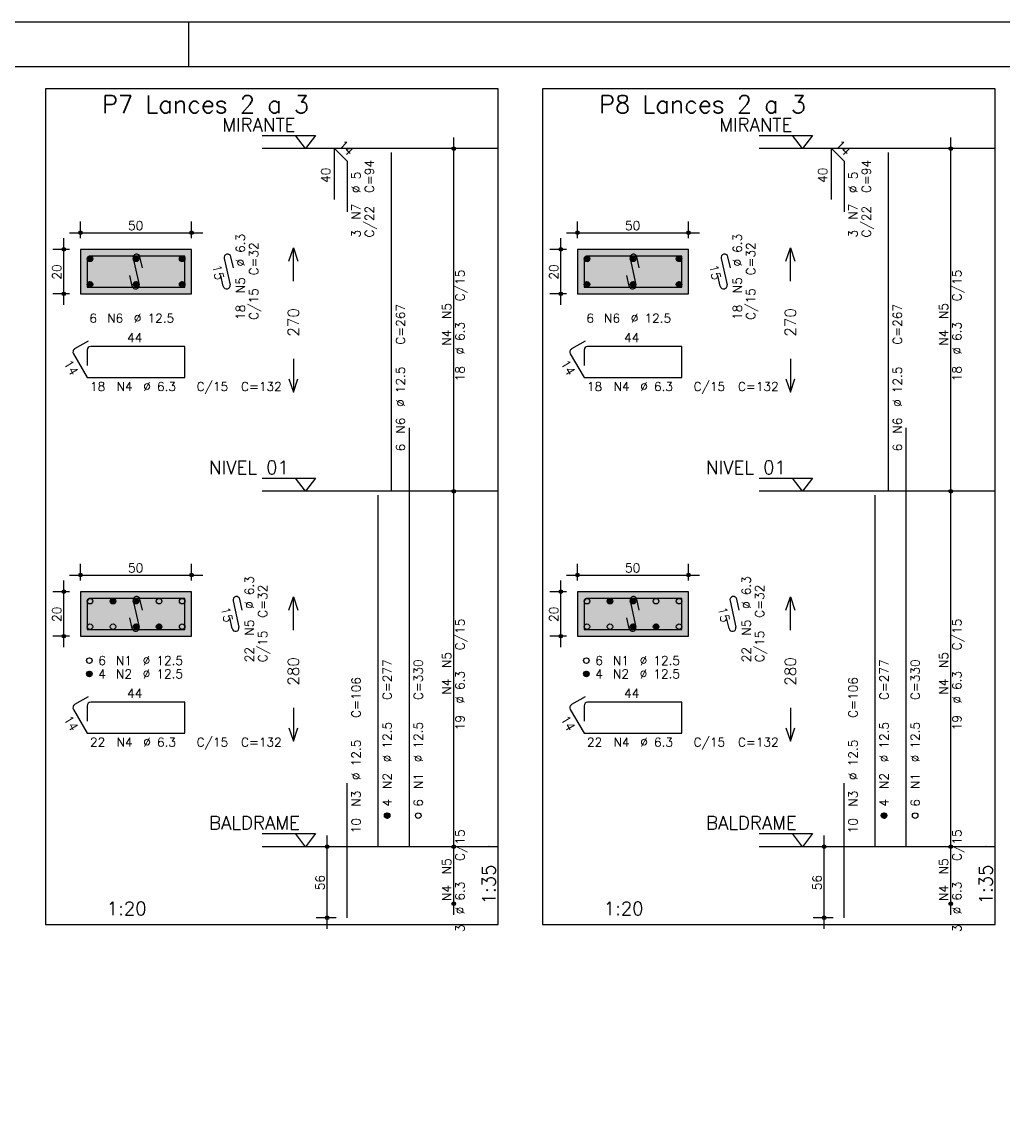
# Model space of a CAD drawing. Extents: x 0 to 84.1, y 0 to 59.4.
# Tile 3 of 6: x 24.8 to 46.9, y 34.5 to 59.4. Entities that reach past the tile are written whole.
import ezdxf

# ---------------------------------------------------------------- set-up
doc = ezdxf.new("R2010")
doc.units = 0
doc.header["$MEASUREMENT"] = 0
doc.linetypes.add('ESTILO_TQS_0002', pattern=[0.4, 0.1, -0.3])
for name, color, linetype in [('1', 1, 'CONTINUOUS'), ('2', 2, 'CONTINUOUS'), ('3', 3, 'CONTINUOUS'), ('4', 4, 'CONTINUOUS'), ('6', 6, 'CONTINUOUS'), ('7', 7, 'CONTINUOUS')]:
    doc.layers.add(name, color=color, linetype=linetype)
doc.styles.get("Standard").update_dxf_attribs({"font": 'ROMANS.SHX'})

msp = doc.modelspace()

# ---------------------------------------------------------------- linework, layer by layer
at = {"layer": '1', "linetype": 'Continuous'}
for points in [[(25.375, 39.086), (35.5625, 39.086), (35.5625, 57.900286), (25.375, 57.900286), (25.375, 39.086)], [(36.5625, 39.086), (46.75, 39.086), (46.75, 57.900286), (36.5625, 57.900286), (36.5625, 39.086)], [(30.2525, 56.850286), (31.4525, 56.850286), (31.2275, 56.550286), (31.0025, 56.850286)], [(41.44, 56.850286), (42.64, 56.850286), (42.415, 56.550286), (42.19, 56.850286)], [(35.5625, 56.550286), (30.2525, 56.550286)], [(46.75, 56.550286), (41.44, 56.550286)], [(30.2525, 49.136), (31.4525, 49.136), (31.2275, 48.836), (31.0025, 49.136)], [(41.44, 49.136), (42.64, 49.136), (42.415, 48.836), (42.19, 49.136)], [(35.5625, 48.836), (30.2525, 48.836)], [(46.75, 48.836), (41.44, 48.836)], [(30.2525, 41.136), (31.4525, 41.136), (31.2275, 40.836), (31.0025, 41.136)], [(41.44, 41.136), (42.64, 41.136), (42.415, 40.836), (42.19, 41.136)], [(35.5625, 40.836), (30.2525, 40.836)], [(46.75, 40.836), (41.44, 40.836)]]:
    msp.add_lwpolyline(points, dxfattribs=at)
at = {"layer": '1', "linetype": 'ESTILO_TQS_0002'}
for points in [[(26.16, 53.283143), (28.66, 53.283143), (28.66, 54.283143), (26.16, 54.283143), (26.16, 53.283143)], [(37.3475, 53.283143), (39.8475, 53.283143), (39.8475, 54.283143), (37.3475, 54.283143), (37.3475, 53.283143)], [(26.16, 45.576), (28.66, 45.576), (28.66, 46.576), (26.16, 46.576), (26.16, 45.576)], [(37.3475, 45.576), (39.8475, 45.576), (39.8475, 46.576), (37.3475, 46.576), (37.3475, 45.576)]]:
    msp.add_lwpolyline(points, dxfattribs=at)
at = {"layer": '2', "linetype": 'Continuous'}
for p, q in [((84.100006, 59.400002), (0, 59.400002)), ((28.600006, 58.400002), (28.600006, 59.400002)), ((34.5625, 48.586), (34.5625, 56.800286)), ((45.75, 48.586), (45.75, 56.800286)), ((34.5625, 56.550286), (34.5625, 56.550286)), ((45.75, 56.550286), (45.75, 56.550286)), ((26.16, 54.533143), (26.16, 54.908143)), ((28.66, 54.533143), (28.66, 54.908143)), ((37.3475, 54.533143), (37.3475, 54.908143)), ((39.8475, 54.533143), (39.8475, 54.908143)), ((25.785, 53.033143), (25.785, 54.533143)), ((25.91, 54.658143), (28.91, 54.658143)), ((36.9725, 53.033143), (36.9725, 54.533143)), ((37.0975, 54.658143), (40.0975, 54.658143)), ((25.91, 54.283143), (25.535, 54.283143)), ((26.16, 54.283143), (26.16, 54.283143)), ((26.16, 54.283143), (26.16, 54.283143)), ((28.66, 54.283143), (28.66, 54.283143)), ((37.0975, 54.283143), (36.7225, 54.283143)), ((37.3475, 54.283143), (37.3475, 54.283143)), ((37.3475, 54.283143), (37.3475, 54.283143)), ((39.8475, 54.283143), (39.8475, 54.283143)), ((25.91, 53.283143), (25.535, 53.283143)), ((26.16, 53.283143), (26.16, 53.283143)), ((37.0975, 53.283143), (36.7225, 53.283143)), ((37.3475, 53.283143), (37.3475, 53.283143)), ((34.5625, 40.586), (34.5625, 49.086)), ((45.75, 40.586), (45.75, 49.086)), ((34.5625, 48.836), (34.5625, 48.836)), ((34.5625, 48.836), (34.5625, 48.836)), ((45.75, 48.836), (45.75, 48.836)), ((45.75, 48.836), (45.75, 48.836)), ((26.16, 46.826), (26.16, 47.201)), ((28.66, 46.826), (28.66, 47.201)), ((37.3475, 46.826), (37.3475, 47.201)), ((39.8475, 46.826), (39.8475, 47.201)), ((25.785, 45.326), (25.785, 46.826)), ((25.91, 46.951), (28.91, 46.951)), ((36.9725, 45.326), (36.9725, 46.826)), ((37.0975, 46.951), (40.0975, 46.951)), ((25.91, 46.576), (25.535, 46.576)), ((26.16, 46.576), (26.16, 46.576)), ((26.16, 46.576), (26.16, 46.576)), ((28.66, 46.576), (28.66, 46.576)), ((37.0975, 46.576), (36.7225, 46.576)), ((37.3475, 46.576), (37.3475, 46.576)), ((37.3475, 46.576), (37.3475, 46.576)), ((39.8475, 46.576), (39.8475, 46.576)), ((25.91, 45.576), (25.535, 45.576)), ((26.16, 45.576), (26.16, 45.576)), ((37.0975, 45.576), (36.7225, 45.576)), ((37.3475, 45.576), (37.3475, 45.576)), ((31.7125, 38.986), (31.7125, 41.086)), ((34.5625, 39.300286), (34.5625, 41.086)), ((42.9, 38.986), (42.9, 41.086)), ((45.75, 39.300286), (45.75, 41.086)), ((31.9125, 40.836), (31.4625, 40.836)), ((32.1625, 40.836), (32.1625, 40.836)), ((34.5625, 40.836), (34.5625, 40.836)), ((34.5625, 40.836), (34.5625, 40.836)), ((43.1, 40.836), (42.65, 40.836)), ((43.35, 40.836), (43.35, 40.836)), ((45.75, 40.836), (45.75, 40.836)), ((45.75, 40.836), (45.75, 40.836)), ((34.5625, 39.550286), (34.5625, 39.550286)), ((45.75, 39.550286), (45.75, 39.550286)), ((31.9125, 39.236), (31.4625, 39.236)), ((32.1625, 39.236), (32.1625, 39.236)), ((43.1, 39.236), (42.65, 39.236)), ((43.35, 39.236), (43.35, 39.236))]:
    msp.add_line(p, q, dxfattribs=at)
for points in [[(83.100006, 1), (2.5, 1), (2.5, 58.400002), (83.100006, 58.400002), (83.100006, 1)], [(26.16, 53.283143), (28.66, 53.283143), (28.66, 54.283143), (26.16, 54.283143), (26.16, 53.283143)], [(30.8525, 54.018143), (30.9525, 54.318143), (31.0525, 54.018143)], [(30.9525, 53.568143), (30.9525, 54.318143)], [(37.3475, 53.283143), (39.8475, 53.283143), (39.8475, 54.283143), (37.3475, 54.283143), (37.3475, 53.283143)], [(42.04, 54.018143), (42.14, 54.318143), (42.24, 54.018143)], [(42.14, 53.568143), (42.14, 54.318143)], [(30.9525, 51.818143), (30.9525, 51.068143)], [(42.14, 51.818143), (42.14, 51.068143)], [(30.8525, 51.368143), (30.9525, 51.068143), (31.0525, 51.368143)], [(42.04, 51.368143), (42.14, 51.068143), (42.24, 51.368143)], [(26.16, 45.576), (28.66, 45.576), (28.66, 46.576), (26.16, 46.576), (26.16, 45.576)], [(37.3475, 45.576), (39.8475, 45.576), (39.8475, 46.576), (37.3475, 46.576), (37.3475, 45.576)], [(30.8525, 46.161), (30.9525, 46.461), (31.0525, 46.161)], [(30.9525, 45.711), (30.9525, 46.461)], [(42.04, 46.161), (42.14, 46.461), (42.24, 46.161)], [(42.14, 45.711), (42.14, 46.461)], [(30.9525, 43.961), (30.9525, 43.211)], [(42.14, 43.961), (42.14, 43.211)], [(30.8525, 43.511), (30.9525, 43.211), (31.0525, 43.511)], [(42.04, 43.511), (42.14, 43.211), (42.24, 43.511)]]:
    msp.add_lwpolyline(points, dxfattribs=at)
for centre, radius in [((34.5625, 56.550286), 0.041625), ((34.5625, 56.550286), 0.02075), ((45.75, 56.550286), 0.041625), ((45.75, 56.550286), 0.02075), ((26.16, 54.658143), 0.04), ((26.16, 54.658143), 0.02), ((28.66, 54.658143), 0.04), ((28.66, 54.658143), 0.02), ((37.3475, 54.658143), 0.04), ((37.3475, 54.658143), 0.02), ((39.8475, 54.658143), 0.04), ((39.8475, 54.658143), 0.02), ((25.785, 54.283143), 0.04), ((25.785, 54.283143), 0.02), ((36.9725, 54.283143), 0.04), ((36.9725, 54.283143), 0.02), ((25.785, 53.283143), 0.04), ((25.785, 53.283143), 0.02), ((36.9725, 53.283143), 0.04), ((36.9725, 53.283143), 0.02), ((34.5625, 48.836), 0.041625), ((34.5625, 48.836), 0.041625), ((34.5625, 48.836), 0.02075), ((34.5625, 48.836), 0.02075), ((45.75, 48.836), 0.041625), ((45.75, 48.836), 0.041625), ((45.75, 48.836), 0.02075), ((45.75, 48.836), 0.02075), ((26.16, 46.951), 0.04), ((26.16, 46.951), 0.02), ((28.66, 46.951), 0.04), ((28.66, 46.951), 0.02), ((37.3475, 46.951), 0.04), ((37.3475, 46.951), 0.02), ((39.8475, 46.951), 0.04), ((39.8475, 46.951), 0.02), ((25.785, 46.576), 0.04), ((25.785, 46.576), 0.02), ((36.9725, 46.576), 0.04), ((36.9725, 46.576), 0.02), ((25.785, 45.576), 0.04), ((25.785, 45.576), 0.02), ((36.9725, 45.576), 0.04), ((36.9725, 45.576), 0.02), ((31.7125, 40.836), 0.04), ((31.7125, 40.836), 0.02), ((34.5625, 40.836), 0.041625), ((34.5625, 40.836), 0.041625), ((34.5625, 40.836), 0.02075), ((34.5625, 40.836), 0.02075), ((42.9, 40.836), 0.04), ((42.9, 40.836), 0.02), ((45.75, 40.836), 0.041625), ((45.75, 40.836), 0.041625), ((45.75, 40.836), 0.02075), ((45.75, 40.836), 0.02075), ((34.5625, 39.550286), 0.041625), ((34.5625, 39.550286), 0.02075), ((45.75, 39.550286), 0.041625), ((45.75, 39.550286), 0.02075), ((31.7125, 39.236), 0.04), ((42.9, 39.236), 0.04), ((31.7125, 39.236), 0.02), ((42.9, 39.236), 0.02)]:
    msp.add_circle(centre, radius, dxfattribs=at)
at = {"layer": '2', "color": 9, "linetype": 'Continuous'}
for points in [[(26.16, 53.283143), (28.66, 53.283143), (28.66, 54.283143)], [(26.16, 53.283143), (28.66, 54.283143), (26.16, 54.283143)], [(26.16, 53.283143), (26.16, 54.283143), (26.16, 53.283143)], [(37.3475, 53.283143), (39.8475, 53.283143), (39.8475, 54.283143)], [(37.3475, 53.283143), (39.8475, 54.283143), (37.3475, 54.283143)], [(37.3475, 53.283143), (37.3475, 54.283143), (37.3475, 53.283143)], [(26.16, 45.576), (28.66, 45.576), (28.66, 46.576)], [(26.16, 45.576), (28.66, 46.576), (26.16, 46.576)], [(26.16, 45.576), (26.16, 46.576), (26.16, 45.576)], [(37.3475, 45.576), (39.8475, 45.576), (39.8475, 46.576)], [(37.3475, 45.576), (39.8475, 46.576), (37.3475, 46.576)], [(37.3475, 45.576), (37.3475, 46.576), (37.3475, 45.576)]]:
    msp.add_solid(points, dxfattribs=at)
at = {"layer": '3', "linetype": 'Continuous'}
for p, q in [((26.310656, 54.061832), (26.38131, 54.132486)), ((26.310665, 54.079518), (26.363681, 54.132534)), ((26.314331, 54.047829), (26.395338, 54.128836)), ((26.320382, 54.036202), (26.406971, 54.122792)), ((26.328328, 54.026471), (26.416708, 54.114851)), ((26.338062, 54.018527), (26.424659, 54.105125)), ((26.349698, 54.012486), (26.430658, 54.093446)), ((26.363673, 54.008782), (26.434393, 54.079503)), ((26.381378, 54.00881), (26.434397, 54.06183)), ((27.348156, 54.061832), (27.41881, 54.132486)), ((27.348165, 54.079518), (27.401181, 54.132534)), ((27.351831, 54.047829), (27.432838, 54.128836)), ((27.357882, 54.036202), (27.444471, 54.122792)), ((27.365828, 54.026471), (27.454208, 54.114851)), ((27.375562, 54.018527), (27.462159, 54.105125)), ((27.387198, 54.012486), (27.468158, 54.093446)), ((27.401173, 54.008782), (27.471893, 54.079503)), ((27.418878, 54.00881), (27.471897, 54.06183)), ((28.385656, 54.061832), (28.45631, 54.132486)), ((28.385665, 54.079518), (28.438681, 54.132534)), ((28.389331, 54.047829), (28.470338, 54.128836)), ((28.395382, 54.036202), (28.481971, 54.122792)), ((28.403328, 54.026471), (28.491708, 54.114851)), ((28.413062, 54.018527), (28.499659, 54.105125)), ((28.424698, 54.012486), (28.505658, 54.093446)), ((28.438673, 54.008782), (28.509393, 54.079503)), ((28.456378, 54.00881), (28.509397, 54.06183)), ((37.498156, 54.061832), (37.56881, 54.132486)), ((37.498165, 54.079518), (37.551181, 54.132534)), ((37.501831, 54.047829), (37.582838, 54.128836)), ((37.507882, 54.036202), (37.594471, 54.122792)), ((37.515828, 54.026471), (37.604208, 54.114851)), ((37.525562, 54.018527), (37.612159, 54.105125)), ((37.537198, 54.012486), (37.618158, 54.093446)), ((37.551173, 54.008782), (37.621893, 54.079503)), ((37.568878, 54.00881), (37.621897, 54.06183)), ((38.535656, 54.061832), (38.60631, 54.132486)), ((38.535665, 54.079518), (38.588681, 54.132534)), ((38.539331, 54.047829), (38.620338, 54.128836)), ((38.545382, 54.036202), (38.631971, 54.122792)), ((38.553328, 54.026471), (38.641708, 54.114851)), ((38.563062, 54.018527), (38.649659, 54.105125)), ((38.574698, 54.012486), (38.655658, 54.093446)), ((38.588673, 54.008782), (38.659393, 54.079503)), ((38.606378, 54.00881), (38.659397, 54.06183)), ((39.573156, 54.061832), (39.64381, 54.132486)), ((39.573165, 54.079518), (39.626181, 54.132534)), ((39.576831, 54.047829), (39.657838, 54.128836)), ((39.582882, 54.036202), (39.669471, 54.122792)), ((39.590828, 54.026471), (39.679208, 54.114851)), ((39.600562, 54.018527), (39.687159, 54.105125)), ((39.612198, 54.012486), (39.693158, 54.093446)), ((39.626173, 54.008782), (39.696893, 54.079503)), ((39.643878, 54.00881), (39.696897, 54.06183)), ((26.310656, 53.486832), (26.38131, 53.557486)), ((26.310665, 53.504518), (26.363681, 53.557534)), ((26.314331, 53.472829), (26.395338, 53.553836)), ((26.320382, 53.461202), (26.406971, 53.547792)), ((26.328328, 53.451471), (26.416708, 53.539851)), ((26.338062, 53.443527), (26.424659, 53.530125)), ((26.349698, 53.437486), (26.430658, 53.518446)), ((26.363673, 53.433782), (26.434393, 53.504503)), ((26.381378, 53.43381), (26.434397, 53.48683)), ((27.348156, 53.486832), (27.41881, 53.557486)), ((27.348165, 53.504518), (27.401181, 53.557534)), ((27.351831, 53.472829), (27.432838, 53.553836)), ((27.357882, 53.461202), (27.444471, 53.547792)), ((27.365828, 53.451471), (27.454208, 53.539851)), ((27.375562, 53.443527), (27.462159, 53.530125)), ((27.387198, 53.437486), (27.468158, 53.518446)), ((27.401173, 53.433782), (27.471893, 53.504503)), ((27.418878, 53.43381), (27.471897, 53.48683)), ((28.385656, 53.486832), (28.45631, 53.557486)), ((28.385665, 53.504518), (28.438681, 53.557534)), ((28.389331, 53.472829), (28.470338, 53.553836)), ((28.395382, 53.461202), (28.481971, 53.547792)), ((28.403328, 53.451471), (28.491708, 53.539851)), ((28.413062, 53.443527), (28.499659, 53.530125)), ((28.424698, 53.437486), (28.505658, 53.518446)), ((28.438673, 53.433782), (28.509393, 53.504503)), ((28.456378, 53.43381), (28.509397, 53.48683)), ((37.498156, 53.486832), (37.56881, 53.557486)), ((37.498165, 53.504518), (37.551181, 53.557534)), ((37.501831, 53.472829), (37.582838, 53.553836)), ((37.507882, 53.461202), (37.594471, 53.547792)), ((37.515828, 53.451471), (37.604208, 53.539851)), ((37.525562, 53.443527), (37.612159, 53.530125)), ((37.537198, 53.437486), (37.618158, 53.518446)), ((37.551173, 53.433782), (37.621893, 53.504503)), ((37.568878, 53.43381), (37.621897, 53.48683)), ((38.535656, 53.486832), (38.60631, 53.557486)), ((38.535665, 53.504518), (38.588681, 53.557534)), ((38.539331, 53.472829), (38.620338, 53.553836)), ((38.545382, 53.461202), (38.631971, 53.547792)), ((38.553328, 53.451471), (38.641708, 53.539851)), ((38.563062, 53.443527), (38.649659, 53.530125)), ((38.574698, 53.437486), (38.655658, 53.518446)), ((38.588673, 53.433782), (38.659393, 53.504503)), ((38.606378, 53.43381), (38.659397, 53.48683)), ((39.573156, 53.486832), (39.64381, 53.557486)), ((39.573165, 53.504518), (39.626181, 53.557534)), ((39.576831, 53.472829), (39.657838, 53.553836)), ((39.582882, 53.461202), (39.669471, 53.547792)), ((39.590828, 53.451471), (39.679208, 53.539851)), ((39.600562, 53.443527), (39.687159, 53.530125)), ((39.612198, 53.437486), (39.693158, 53.518446)), ((39.626173, 53.433782), (39.696893, 53.504503)), ((39.643878, 53.43381), (39.696897, 53.48683)), ((26.829656, 46.354689), (26.90031, 46.425343)), ((26.829665, 46.372375), (26.882681, 46.425392)), ((26.833331, 46.340687), (26.914338, 46.421693)), ((26.839382, 46.329059), (26.925971, 46.415649)), ((26.847328, 46.319328), (26.935708, 46.407708)), ((26.857062, 46.311384), (26.943659, 46.397982)), ((26.868698, 46.305343), (26.949658, 46.386303)), ((26.882673, 46.30164), (26.953393, 46.37236)), ((26.900378, 46.301667), (26.953397, 46.354687)), ((27.348156, 46.354689), (27.41881, 46.425343)), ((27.348165, 46.372375), (27.401181, 46.425392)), ((27.351831, 46.340687), (27.432838, 46.421693)), ((27.357882, 46.329059), (27.444471, 46.415649)), ((27.365828, 46.319328), (27.454208, 46.407708)), ((27.375562, 46.311384), (27.462159, 46.397982)), ((27.387198, 46.305343), (27.468158, 46.386303)), ((27.401173, 46.30164), (27.471893, 46.37236)), ((27.418878, 46.301667), (27.471897, 46.354687)), ((38.017156, 46.354689), (38.08781, 46.425343)), ((38.017165, 46.372375), (38.070181, 46.425392)), ((38.020831, 46.340687), (38.101838, 46.421693)), ((38.026882, 46.329059), (38.113471, 46.415649)), ((38.034828, 46.319328), (38.123208, 46.407708)), ((38.044562, 46.311384), (38.131159, 46.397982)), ((38.056198, 46.305343), (38.137158, 46.386303)), ((38.070173, 46.30164), (38.140893, 46.37236)), ((38.087878, 46.301667), (38.140897, 46.354687)), ((38.535656, 46.354689), (38.60631, 46.425343)), ((38.535665, 46.372375), (38.588681, 46.425392)), ((38.539331, 46.340687), (38.620338, 46.421693)), ((38.545382, 46.329059), (38.631971, 46.415649)), ((38.553328, 46.319328), (38.641708, 46.407708)), ((38.563062, 46.311384), (38.649659, 46.397982)), ((38.574698, 46.305343), (38.655658, 46.386303)), ((38.588673, 46.30164), (38.659393, 46.37236)), ((38.606378, 46.301667), (38.659397, 46.354687)), ((27.348156, 45.779689), (27.41881, 45.850343)), ((27.348165, 45.797375), (27.401181, 45.850392)), ((27.351831, 45.765687), (27.432838, 45.846693)), ((27.357882, 45.754059), (27.444471, 45.840649)), ((27.365828, 45.744328), (27.454208, 45.832708)), ((27.375562, 45.736384), (27.462159, 45.822982)), ((27.387198, 45.730343), (27.468158, 45.811303)), ((27.401173, 45.72664), (27.471893, 45.79736)), ((27.418878, 45.726667), (27.471897, 45.779687)), ((27.866656, 45.779689), (27.93731, 45.850343)), ((27.866665, 45.797375), (27.919681, 45.850392)), ((27.870331, 45.765687), (27.951338, 45.846693)), ((27.876382, 45.754059), (27.962971, 45.840649)), ((27.884328, 45.744328), (27.972708, 45.832708)), ((27.894062, 45.736384), (27.980659, 45.822982)), ((27.905698, 45.730343), (27.986658, 45.811303)), ((27.919673, 45.72664), (27.990393, 45.79736)), ((27.937378, 45.726667), (27.990397, 45.779687)), ((38.535656, 45.779689), (38.60631, 45.850343)), ((38.535665, 45.797375), (38.588681, 45.850392)), ((38.539331, 45.765687), (38.620338, 45.846693)), ((38.545382, 45.754059), (38.631971, 45.840649)), ((38.553328, 45.744328), (38.641708, 45.832708)), ((38.563062, 45.736384), (38.649659, 45.822982)), ((38.574698, 45.730343), (38.655658, 45.811303)), ((38.588673, 45.72664), (38.659393, 45.79736)), ((38.606378, 45.726667), (38.659397, 45.779687)), ((39.054156, 45.779689), (39.12481, 45.850343)), ((39.054165, 45.797375), (39.107181, 45.850392)), ((39.057831, 45.765687), (39.138838, 45.846693)), ((39.063882, 45.754059), (39.150471, 45.840649)), ((39.071828, 45.744328), (39.160208, 45.832708)), ((39.081562, 45.736384), (39.168159, 45.822982)), ((39.093198, 45.730343), (39.174158, 45.811303)), ((39.107173, 45.72664), (39.177893, 45.79736)), ((39.124878, 45.726667), (39.177897, 45.779687)), ((26.298156, 44.717189), (26.36881, 44.787843)), ((26.298165, 44.734875), (26.351181, 44.787892)), ((26.301831, 44.703187), (26.382838, 44.784193)), ((26.307882, 44.691559), (26.394471, 44.778149)), ((26.315828, 44.681828), (26.404208, 44.770208)), ((26.325562, 44.673884), (26.412159, 44.760482)), ((26.337198, 44.667843), (26.418158, 44.748803)), ((26.351173, 44.66414), (26.421893, 44.73486)), ((37.485656, 44.717189), (37.55631, 44.787843)), ((37.485665, 44.734875), (37.538681, 44.787892)), ((37.489331, 44.703187), (37.570338, 44.784193)), ((37.495382, 44.691559), (37.581971, 44.778149)), ((37.503328, 44.681828), (37.591708, 44.770208)), ((37.513062, 44.673884), (37.599659, 44.760482)), ((37.524698, 44.667843), (37.605658, 44.748803)), ((37.538673, 44.66414), (37.609393, 44.73486)), ((26.368878, 44.664167), (26.421897, 44.717187)), ((37.556378, 44.664167), (37.609397, 44.717187)), ((33.000656, 41.527189), (33.07131, 41.597843)), ((33.000665, 41.544875), (33.053681, 41.597892)), ((33.004331, 41.513187), (33.085338, 41.594193)), ((33.010382, 41.501559), (33.096971, 41.588149)), ((33.018328, 41.491828), (33.106708, 41.580208)), ((33.028062, 41.483884), (33.114659, 41.570482)), ((33.039698, 41.477843), (33.120658, 41.558803)), ((33.053673, 41.47414), (33.124393, 41.54486)), ((33.071378, 41.474167), (33.124397, 41.527187)), ((44.188156, 41.527189), (44.25881, 41.597843)), ((44.188165, 41.544875), (44.241181, 41.597892)), ((44.191831, 41.513187), (44.272838, 41.594193)), ((44.197882, 41.501559), (44.284471, 41.588149)), ((44.205828, 41.491828), (44.294208, 41.580208)), ((44.215562, 41.483884), (44.302159, 41.570482)), ((44.227198, 41.477843), (44.308158, 41.558803)), ((44.241173, 41.47414), (44.311893, 41.54486)), ((44.258878, 41.474167), (44.311897, 41.527187))]:
    msp.add_line(p, q, dxfattribs=at)
for centre in [(26.3725, 54.070643), (27.41, 54.070643), (28.4475, 54.070643), (37.56, 54.070643), (38.5975, 54.070643), (39.635, 54.070643), (26.3725, 53.495643), (27.41, 53.495643), (28.4475, 53.495643), (37.56, 53.495643), (38.5975, 53.495643), (39.635, 53.495643), (26.3725, 46.3635), (26.8915, 46.3635), (27.41, 46.3635), (27.9285, 46.3635), (28.4475, 46.3635), (37.56, 46.3635), (38.079, 46.3635), (38.5975, 46.3635), (39.116, 46.3635), (39.635, 46.3635), (26.3725, 45.7885), (26.8915, 45.7885), (27.41, 45.7885), (27.9285, 45.7885), (28.4475, 45.7885), (37.56, 45.7885), (38.079, 45.7885), (38.5975, 45.7885), (39.116, 45.7885), (39.635, 45.7885), (26.36, 45.026), (37.5475, 45.026), (26.36, 44.726), (37.5475, 44.726), (33.0625, 41.536), (33.7625, 41.536), (44.25, 41.536), (44.95, 41.536)]:
    msp.add_circle(centre, 0.0625, dxfattribs=at)
at = {"layer": '4', "linetype": 'Continuous'}
for p, q in [((26.30975, 54.054643), (26.30975, 53.432893)), ((26.30975, 54.054643), (26.30975, 53.704643)), ((26.7385, 54.133393), (26.3885, 54.133393)), ((28.51025, 54.133393), (26.3885, 54.133393)), ((27.343533, 54.078763), (27.476467, 53.487523)), ((27.552038, 53.869402), (27.497197, 54.113312)), ((28.51025, 53.432893), (28.51025, 54.133393)), ((37.49725, 54.054643), (37.49725, 53.432893)), ((37.49725, 54.054643), (37.49725, 53.704643)), ((37.926, 54.133393), (37.576, 54.133393)), ((39.69775, 54.133393), (37.576, 54.133393)), ((38.531033, 54.078763), (38.663967, 53.487523)), ((38.739538, 53.869402), (38.684697, 54.113312)), ((39.69775, 53.432893), (39.69775, 54.133393)), ((27.322803, 53.452973), (27.267962, 53.696884)), ((38.510303, 53.452973), (38.455462, 53.696884)), ((26.30975, 53.432893), (28.51025, 53.432893)), ((37.49725, 53.432893), (39.69775, 53.432893)), ((26.30975, 46.3475), (26.30975, 45.72575)), ((26.30975, 46.3475), (26.30975, 45.9975)), ((26.7385, 46.42625), (26.3885, 46.42625)), ((28.51025, 46.42625), (26.3885, 46.42625)), ((27.343533, 46.37162), (27.476467, 45.78038)), ((27.552038, 46.162259), (27.497197, 46.40617)), ((28.51025, 45.72575), (28.51025, 46.42625)), ((37.49725, 46.3475), (37.49725, 45.72575)), ((37.49725, 46.3475), (37.49725, 45.9975)), ((37.926, 46.42625), (37.576, 46.42625)), ((39.69775, 46.42625), (37.576, 46.42625)), ((38.531033, 46.37162), (38.663967, 45.78038)), ((38.739538, 46.162259), (38.684697, 46.40617)), ((39.69775, 45.72575), (39.69775, 46.42625)), ((27.322803, 45.74583), (27.267962, 45.989741)), ((38.510303, 45.74583), (38.455462, 45.989741)), ((26.30975, 45.72575), (28.51025, 45.72575)), ((37.49725, 45.72575), (39.69775, 45.72575))]:
    msp.add_line(p, q, dxfattribs=at)
for centre, start, end in [((27.420365, 54.096038), 12.671625, 192.671625), ((38.607865, 54.096038), 12.671625, 192.671625), ((26.3885, 54.054643), 90, 180), ((26.3885, 54.054643), 90, 180), ((37.576, 54.054643), 90, 180), ((37.576, 54.054643), 90, 180), ((27.399635, 53.470248), 192.671625, 12.671625), ((38.587135, 53.470248), 192.671625, 12.671625), ((26.3885, 46.3475), 90, 180), ((26.3885, 46.3475), 90, 180), ((27.420365, 46.388895), 12.671625, 192.671625), ((37.576, 46.3475), 90, 180), ((37.576, 46.3475), 90, 180), ((38.607865, 46.388895), 12.671625, 192.671625), ((27.399635, 45.763105), 192.671625, 12.671625), ((38.587135, 45.763105), 192.671625, 12.671625)]:
    msp.add_arc(centre, 0.07875, start, end, dxfattribs=at)
at = {"layer": '6', "linetype": 'Continuous'}
for p, q in [((31.87966, 55.407429), (31.87966, 56.550286)), ((31.87966, 56.550286), (32.162503, 56.267443)), ((33.1625, 48.836), (33.1625, 56.464571)), ((43.06716, 55.407429), (43.06716, 56.550286)), ((43.06716, 56.550286), (43.350003, 56.267443)), ((44.35, 48.836), (44.35, 56.464571)), ((32.162503, 56.267443), (32.162503, 55.124586)), ((43.350003, 56.267443), (43.350003, 55.124586)), ((29.393533, 54.078763), (29.526467, 53.487523)), ((29.602038, 53.869402), (29.547197, 54.113312)), ((40.581033, 54.078763), (40.713967, 53.487523)), ((40.789538, 53.869402), (40.734697, 54.113312)), ((29.372803, 53.452973), (29.317962, 53.696884)), ((40.560303, 53.452973), (40.505462, 53.696884)), ((26.330808, 52.216419), (26.0277, 52.041419)), ((37.518308, 52.216419), (37.2152, 52.041419)), ((26.30975, 52.017143), (26.30975, 51.667143)), ((28.51025, 52.095893), (26.3885, 52.095893)), ((28.51025, 51.395393), (28.51025, 52.095893)), ((37.49725, 52.017143), (37.49725, 51.667143)), ((39.69775, 52.095893), (37.576, 52.095893)), ((39.69775, 51.395393), (39.69775, 52.095893)), ((25.998875, 51.933844), (26.30975, 51.395393)), ((37.186375, 51.933844), (37.49725, 51.395393)), ((26.30975, 51.395393), (28.51025, 51.395393)), ((37.49725, 51.395393), (39.69775, 51.395393)), ((33.5625, 40.836), (33.5625, 50.264571)), ((44.75, 40.836), (44.75, 50.264571)), ((32.8625, 40.836), (32.8625, 48.750286)), ((44.05, 40.836), (44.05, 48.750286)), ((29.593533, 46.37162), (29.726467, 45.78038)), ((29.802038, 46.162259), (29.747197, 46.40617)), ((40.781033, 46.37162), (40.913967, 45.78038)), ((40.989538, 46.162259), (40.934697, 46.40617)), ((29.572803, 45.74583), (29.517962, 45.989741)), ((40.760303, 45.74583), (40.705462, 45.989741)), ((26.330808, 44.209276), (26.0277, 44.034276)), ((26.30975, 44.01), (26.30975, 43.66)), ((28.51025, 44.08875), (26.3885, 44.08875)), ((28.51025, 43.38825), (28.51025, 44.08875)), ((37.518308, 44.209276), (37.2152, 44.034276)), ((37.49725, 44.01), (37.49725, 43.66)), ((39.69775, 44.08875), (37.576, 44.08875)), ((39.69775, 43.38825), (39.69775, 44.08875)), ((25.998875, 43.926701), (26.30975, 43.38825)), ((37.186375, 43.926701), (37.49725, 43.38825)), ((26.30975, 43.38825), (28.51025, 43.38825)), ((37.49725, 43.38825), (39.69775, 43.38825)), ((32.1625, 39.236), (32.1625, 42.264571)), ((43.35, 39.236), (43.35, 42.264571))]:
    msp.add_line(p, q, dxfattribs=at)
for centre, start, end in [((29.470365, 54.096038), 12.671625, 192.671625), ((40.657865, 54.096038), 12.671625, 192.671625), ((29.449635, 53.470248), 192.671625, 12.671625), ((40.637135, 53.470248), 192.671625, 12.671625), ((26.067075, 51.973219), 120, 210), ((26.3885, 52.017143), 90, 180), ((37.254575, 51.973219), 120, 210), ((37.576, 52.017143), 90, 180), ((29.670365, 46.388895), 12.671625, 192.671625), ((40.857865, 46.388895), 12.671625, 192.671625), ((29.649635, 45.763105), 192.671625, 12.671625), ((40.837135, 45.763105), 192.671625, 12.671625), ((26.067075, 43.966076), 120, 210), ((26.3885, 44.01), 90, 180), ((37.254575, 43.966076), 120, 210), ((37.576, 44.01), 90, 180)]:
    msp.add_arc(centre, 0.07875, start, end, dxfattribs=at)

# ---------------------------------------------------------------- texts
at = {"layer": '1', "linetype": 'Continuous'}
for s, p in [('MIRANTE', (29.3525, 56.940286)), ('MIRANTE', (40.54, 56.940286)), ('NIVEL 01', (29.0525, 49.226)), ('NIVEL 01', (40.24, 49.226)), ('BALDRAME', (29.0525, 41.226)), ('BALDRAME', (40.24, 41.226))]:
    msp.add_text(s, height=0.3, dxfattribs=at).set_placement(p)
at = {"layer": '2', "linetype": 'Continuous'}
for s, height, rotation, p in [('14', 0.2, 315, (31.950371, 56.620996)), ('14', 0.2, 315, (43.137871, 56.620996)), ('C=94', 0.2, 90, (32.7625, 55.550286)), ('C=94', 0.2, 90, (43.95, 55.550286)), ('40', 0.2, 90, (31.77966, 55.778857)), ('%%c 5', 0.2, 90, (32.4625, 55.550286)), ('40', 0.2, 90, (42.96716, 55.778857)), ('%%c 5', 0.2, 90, (43.65, 55.550286)), ('N7', 0.2, 90, (32.4625, 54.950286)), ('N7', 0.2, 90, (43.65, 54.950286)), ('C/22', 0.2, 90, (32.7625, 54.550286)), ('C/22', 0.2, 90, (43.95, 54.550286)), ('3', 0.2, 90, (32.4625, 54.550286)), ('3', 0.2, 90, (43.65, 54.550286)), ('%%c 6.3', 0.2, 90, (29.86, 53.895643)), ('%%c 6.3', 0.2, 90, (41.0475, 53.895643)), ('C=32', 0.2, 90, (30.16, 53.695643)), ('C=32', 0.2, 90, (41.3475, 53.695643)), ('20', 0.2, 90, (25.725, 53.603143)), ('15', 0.2, 282.671625, (29.123434, 53.912463)), ('C/15', 0.2, 90, (34.8025, 53.113143)), ('20', 0.2, 90, (36.9125, 53.603143)), ('15', 0.2, 282.671625, (40.310934, 53.912463)), ('C/15', 0.2, 90, (45.99, 53.113143)), ('N5', 0.2, 90, (29.86, 53.295643)), ('N5', 0.2, 90, (41.0475, 53.295643)), ('C/15', 0.2, 90, (30.16, 52.695643)), ('C/15', 0.2, 90, (41.3475, 52.695643)), ('18', 0.2, 90, (29.86, 52.695643)), ('N5', 0.2, 90, (34.5025, 52.713143)), ('18', 0.2, 90, (41.0475, 52.695643)), ('N5', 0.2, 90, (45.69, 52.713143)), ('270', 0.25, 90, (31.0775, 52.318143)), ('C=267', 0.2, 90, (33.4625, 52.136)), ('270', 0.25, 90, (42.265, 52.318143)), ('C=267', 0.2, 90, (44.65, 52.136)), ('N4', 0.2, 90, (34.5025, 52.113143)), ('%%c 6.3', 0.2, 90, (34.8025, 51.913143)), ('N4', 0.2, 90, (45.69, 52.113143)), ('%%c 6.3', 0.2, 90, (45.99, 51.913143)), ('14', 0.2, 300, (25.774817, 51.721923)), ('14', 0.2, 300, (36.962317, 51.721923)), ('%%c 12.5', 0.2, 90, (33.4625, 50.736)), ('18', 0.2, 90, (34.8025, 51.313143)), ('%%c 12.5', 0.2, 90, (44.65, 50.736)), ('18', 0.2, 90, (45.99, 51.313143)), ('N6', 0.2, 90, (33.4625, 50.136)), ('N6', 0.2, 90, (44.65, 50.136)), ('6', 0.2, 90, (33.4625, 49.736)), ('6', 0.2, 90, (44.65, 49.736)), ('%%c 6.3', 0.2, 90, (30.06, 46.1885)), ('%%c 6.3', 0.2, 90, (41.2475, 46.1885)), ('C=32', 0.2, 90, (30.36, 45.9885)), ('C=32', 0.2, 90, (41.5475, 45.9885)), ('20', 0.2, 90, (25.725, 45.896)), ('15', 0.2, 282.671625, (29.323434, 46.20532)), ('20', 0.2, 90, (36.9125, 45.896)), ('15', 0.2, 282.671625, (40.510934, 46.20532)), ('N5', 0.2, 90, (30.06, 45.5885)), ('C/15', 0.2, 90, (34.8025, 45.256)), ('N5', 0.2, 90, (41.2475, 45.5885)), ('C/15', 0.2, 90, (45.99, 45.256)), ('C/15', 0.2, 90, (30.36, 44.9885)), ('C/15', 0.2, 90, (41.5475, 44.9885)), ('22', 0.2, 90, (30.06, 44.9885)), ('22', 0.2, 90, (41.2475, 44.9885)), ('280', 0.25, 90, (31.0775, 44.461)), ('N5', 0.2, 90, (34.5025, 44.856)), ('280', 0.25, 90, (42.265, 44.461)), ('N5', 0.2, 90, (45.69, 44.856)), ('C=277', 0.2, 90, (33.1625, 44.136)), ('C=330', 0.2, 90, (33.8625, 44.136)), ('C=277', 0.2, 90, (44.35, 44.136)), ('C=330', 0.2, 90, (45.05, 44.136)), ('C=106', 0.2, 90, (32.4625, 43.736)), ('N4', 0.2, 90, (34.5025, 44.256)), ('%%c 6.3', 0.2, 90, (34.8025, 44.056)), ('C=106', 0.2, 90, (43.65, 43.736)), ('N4', 0.2, 90, (45.69, 44.256)), ('%%c 6.3', 0.2, 90, (45.99, 44.056)), ('14', 0.2, 300, (25.774817, 43.71478)), ('19', 0.2, 90, (34.8025, 43.456)), ('14', 0.2, 300, (36.962317, 43.71478)), ('19', 0.2, 90, (45.99, 43.456)), ('%%c 12.5', 0.2, 90, (33.1625, 42.736)), ('%%c 12.5', 0.2, 90, (33.8625, 42.736)), ('%%c 12.5', 0.2, 90, (44.35, 42.736)), ('%%c 12.5', 0.2, 90, (45.05, 42.736)), ('%%c 12.5', 0.2, 90, (32.4625, 42.336)), ('%%c 12.5', 0.2, 90, (43.65, 42.336)), ('N2', 0.2, 90, (33.1625, 42.136)), ('N1', 0.2, 90, (33.8625, 42.136)), ('N2', 0.2, 90, (44.35, 42.136)), ('N1', 0.2, 90, (45.05, 42.136)), ('N3', 0.2, 90, (32.4625, 41.736)), ('N3', 0.2, 90, (43.65, 41.736)), ('4', 0.2, 90, (33.1625, 41.736)), ('6', 0.2, 90, (33.8625, 41.736)), ('4', 0.2, 90, (44.35, 41.736)), ('6', 0.2, 90, (45.05, 41.736)), ('10', 0.2, 90, (32.4625, 41.136)), ('10', 0.2, 90, (43.65, 41.136)), ('C/15', 0.2, 90, (34.8025, 40.513143)), ('C/15', 0.2, 90, (45.99, 40.513143)), ('N5', 0.2, 90, (34.5025, 40.213143)), ('N5', 0.2, 90, (45.69, 40.213143)), ('1:35', 0.3, 90, (35.5025, 39.536)), ('1:35', 0.3, 90, (46.69, 39.536)), ('56', 0.2, 90, (31.6525, 39.856)), ('56', 0.2, 90, (42.84, 39.856)), ('N4', 0.2, 90, (34.5025, 39.613143)), ('%%c 6.3', 0.2, 90, (34.8025, 39.313143)), ('N4', 0.2, 90, (45.69, 39.613143)), ('%%c 6.3', 0.2, 90, (45.99, 39.313143)), ('3', 0.2, 90, (34.8025, 38.913143)), ('3', 0.2, 90, (45.99, 38.913143))]:
    msp.add_text(s, height=height, rotation=rotation, dxfattribs=at).set_placement(p)
for s, height, p in [('3', 0.01, (35.3525, 56.550286)), ('3', 0.01, (46.54, 56.550286)), ('50', 0.2, (27.23, 54.718143)), ('50', 0.2, (38.4175, 54.718143)), ('6', 0.2, (26.36, 52.633143)), ('N6', 0.2, (26.76, 52.633143)), ('%%c 12.5', 0.2, (27.36, 52.633143)), ('6', 0.2, (37.5475, 52.633143)), ('N6', 0.2, (37.9475, 52.633143)), ('%%c 12.5', 0.2, (38.5475, 52.633143)), ('44', 0.2, (27.21, 52.195893)), ('44', 0.2, (38.3975, 52.195893)), ('18', 0.2, (26.3725, 51.095643)), ('N4', 0.2, (26.9725, 51.095643)), ('%%c 6.3', 0.2, (27.5725, 51.095643)), ('C/15', 0.2, (28.7725, 51.095643)), ('C=132', 0.2, (29.7725, 51.095643)), ('18', 0.2, (37.56, 51.095643)), ('N4', 0.2, (38.16, 51.095643)), ('%%c 6.3', 0.2, (38.76, 51.095643)), ('C/15', 0.2, (39.96, 51.095643)), ('C=132', 0.2, (40.96, 51.095643)), ('2', 0.01, (35.3525, 48.836)), ('2', 0.01, (46.54, 48.836)), ('50', 0.2, (27.23, 47.011)), ('50', 0.2, (38.4175, 47.011)), ('6', 0.2, (26.56, 44.926)), ('N1', 0.2, (26.96, 44.926)), ('%%c 12.5', 0.2, (27.56, 44.926)), ('6', 0.2, (37.7475, 44.926)), ('N1', 0.2, (38.1475, 44.926)), ('%%c 12.5', 0.2, (38.7475, 44.926)), ('4', 0.2, (26.56, 44.626)), ('N2', 0.2, (26.96, 44.626)), ('%%c 12.5', 0.2, (27.56, 44.626)), ('4', 0.2, (37.7475, 44.626)), ('N2', 0.2, (38.1475, 44.626)), ('%%c 12.5', 0.2, (38.7475, 44.626)), ('44', 0.2, (27.21, 44.18875)), ('44', 0.2, (38.3975, 44.18875)), ('22', 0.2, (26.3725, 43.0885)), ('N4', 0.2, (26.9725, 43.0885)), ('%%c 6.3', 0.2, (27.5725, 43.0885)), ('C/15', 0.2, (28.7725, 43.0885)), ('C=132', 0.2, (29.7725, 43.0885)), ('22', 0.2, (37.56, 43.0885)), ('N4', 0.2, (38.16, 43.0885)), ('%%c 6.3', 0.2, (38.76, 43.0885)), ('C/15', 0.2, (39.96, 43.0885)), ('C=132', 0.2, (40.96, 43.0885)), ('1', 0.01, (35.3525, 40.836)), ('1', 0.01, (46.54, 40.836)), ('1:20', 0.3, (26.74875, 39.296)), ('1:20', 0.3, (37.93625, 39.296))]:
    msp.add_text(s, height=height, dxfattribs=at).set_placement(p)
at = {"layer": '7', "linetype": 'Continuous'}
for s, p in [('P7 Lances 2 a 3', (26.64375, 57.350286)), ('P8 Lances 2 a 3', (37.83125, 57.350286))]:
    msp.add_text(s, height=0.4, dxfattribs=at).set_placement(p)

doc.saveas('drawing.dxf')
